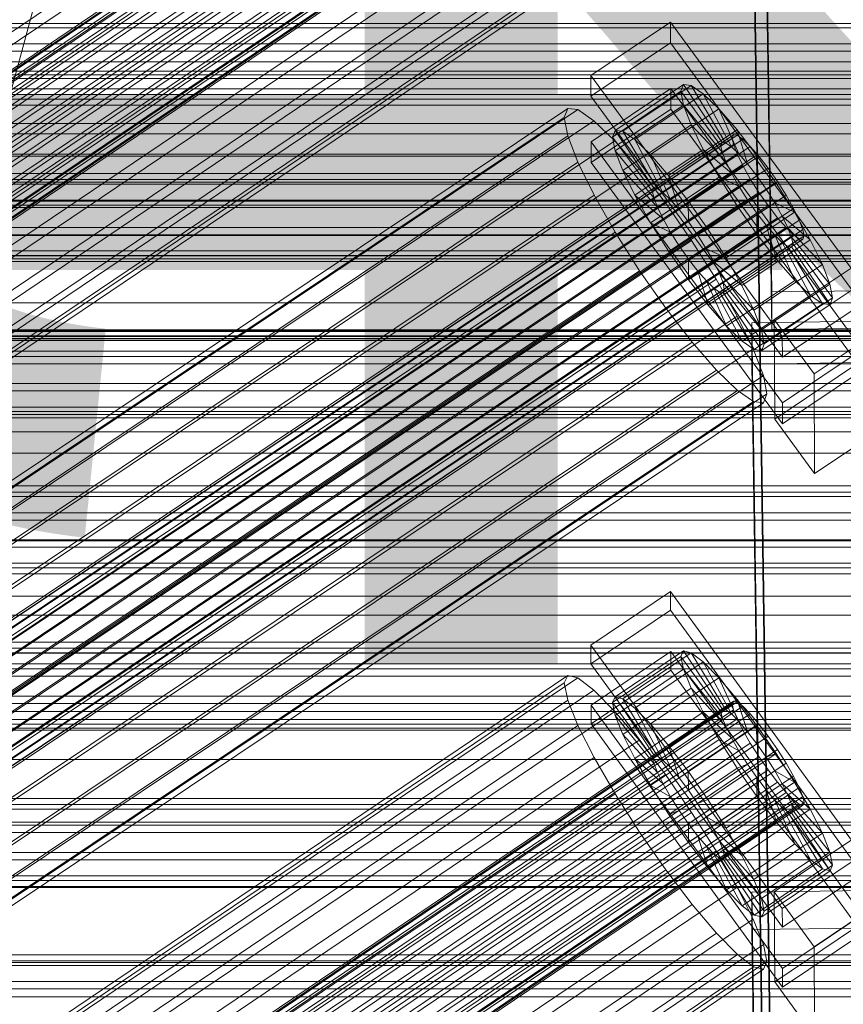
# Model space of a CAD drawing. Header units: millimetres. Extents: x -2233 to 61924, y -68080 to 6847.
# Tile 233 of 256: x 252 to 371, y -33649 to -33507. Entities that reach past the tile are written whole.
import ezdxf

# ---------------------------------------------------------------- set-up
doc = ezdxf.new("R2010")
doc.units = ezdxf.units.MM
for name, color, linetype, lineweight in [('COTAS_O', 1, 'Continuous', 0), ('COTAS_P', 1, 'Continuous', 0), ('frontal_briquetadora', 7, 'Continuous', 0), ('frontal_C01', 7, 'Continuous', 0), ('frontal_C02', 7, 'Continuous', 0), ('frontal_C03', 7, 'Continuous', 0), ('frontal_secador', 7, 'Continuous', 0), ('frontal_tolva', 7, 'Continuous', 0)]:
    doc.layers.add(name, color=color, linetype=linetype, lineweight=lineweight)
doc.dimstyles.new('R19_100', dxfattribs={"dimtxt": 250, "dimasz": 150, "dimexe": 150, "dimexo": 80, "dimgap": 100, "dimtad": 1, "dimtih": 1, "dimtoh": 1, "dimdsep": 46, "dimcen": 0.09, "dimadec": 0, "dimazin": 0, "dimtfac": 1, "dimtdec": 4, "dimtofl": 0, "dimtmove": 0, "dimatfit": 3, "dimfxl": 1, "dimtolj": 1, "dimtzin": 0, "dimarcsym": 0})

# ---------------------------------------------------------------- blocks, each defined once
blk = doc.blocks.new('DIM_R28_52')
at = {"layer": 'COTAS_O'}
for p, q in [((-1725, -33700), (-1575, -33655)), ((1725, -33700), (1575, -33655)), ((-1725, -34400), (-1725, -33700)), ((-1725, -33700), (1725, -33700)), ((-1725, -33700), (-1575, -33745)), ((1725, -33700), (1575, -33745)), ((1725, -34400), (1725, -33700))]:
    blk.add_line(p, q, dxfattribs=at)
blk.add_text('3450 O', height=250, dxfattribs=at).set_placement((0, -33600))
blk = doc.blocks.new('DIM_R28_53')
at = {"layer": 'COTAS_P'}
for p, q in [((-150, -32300), (550, -32300)), ((550, -32300), (505, -32450)), ((550, -34900), (550, -32300)), ((550, -32300), (595, -32450)), ((550, -34900), (505, -34750)), ((550, -34900), (595, -34750)), ((-150, -34900), (550, -34900))]:
    blk.add_line(p, q, dxfattribs=at)
blk.add_text('2600 P', height=250, rotation=90, dxfattribs=at).set_placement((450, -33600))

msp = doc.modelspace()

# ---------------------------------------------------------------- linework, layer by layer
at = {"layer": 'frontal_briquetadora'}
msp.add_line((210, -33670), (345, -33170), dxfattribs=at)
at = {"layer": 'frontal_C01'}
for p, q in [((360.514, -33546.57), (357.646, -33351.459)), ((360.514, -33551.963), (357.646, -33356.852)), ((141.045, -33589.192), (354.844, -33444.964)), ((141.218, -33588.806), (355.017, -33444.577)), ((141.731, -33588.929), (355.53, -33444.701)), ((142.549, -33589.555), (356.348, -33445.327)), ((141.224, -33590.062), (355.022, -33445.833)), ((143.617, -33590.639), (357.415, -33446.411)), ((141.742, -33591.356), (355.541, -33447.128)), ((144.861, -33592.109), (358.659, -33447.88)), ((142.565, -33592.987), (356.363, -33448.758)), ((359.995, -33449.635), (146.196, -33593.863)), ((143.635, -33594.842), (357.434, -33450.614)), ((157.152, -33574.543), (341.461, -33450.209)), ((144.881, -33596.796), (358.68, -33452.568)), ((147.533, -33595.783), (361.332, -33451.554)), ((150.672, -33577.021), (334.981, -33452.686)), ((148.779, -33597.737), (362.578, -33453.509)), ((146.218, -33598.716), (360.017, -33454.488)), ((149.85, -33599.593), (363.648, -33455.364)), ((345.231, -33455.16), (160.922, -33579.494)), ((147.554, -33600.47), (361.352, -33456.242)), ((150.672, -33601.223), (364.471, -33456.995)), ((148.798, -33601.94), (362.596, -33457.712)), ((151.191, -33602.517), (364.989, -33458.289)), ((153.694, -33582.258), (338.003, -33457.923)), ((149.865, -33603.024), (363.664, -33458.796)), ((150.683, -33603.65), (364.482, -33459.421)), ((151.196, -33603.773), (364.995, -33459.545)), ((151.369, -33603.387), (365.168, -33459.159)), ((164.693, -33584.912), (349.002, -33460.578)), ((157.211, -33587.773), (341.52, -33463.438)), ((168.21, -33590.428), (352.519, -33466.093)), ((160.982, -33593.191), (345.291, -33468.856)), ((171.232, -33595.665), (355.541, -33471.33)), ((360.514, -33667.158), (357.646, -33472.047)), ((164.752, -33598.142), (349.061, -33473.807)), ((173.554, -33600.266), (357.863, -33475.931)), ((168.263, -33602.289), (352.572, -33477.954)), ((360.514, -33672.55), (357.646, -33477.44)), ((175.016, -33603.919), (359.326, -33479.584)), ((171.275, -33605.349), (355.584, -33481.015)), ((175.521, -33606.374), (359.83, -33482.039)), ((173.584, -33607.114), (357.893, -33482.78)), ((175.032, -33607.464), (359.341, -33483.129)), ((-425, -33541.395), (425, -33541.395)), ((378.512, -33546.325), (360.514, -33546.57)), ((360.514, -33546.57), (360.514, -33551.963)), ((360.514, -33551.963), (378.512, -33551.717)), ((425, -33552.951), (-425, -33552.951)), ((425, -33555.092), (-425, -33555.092)), ((-425, -33566.647), (425, -33566.647)), ((334.501, -33597.333), (345.969, -33589.597)), ((345.969, -33589.597), (345.981, -33592.293)), ((345.969, -33589.597), (373.501, -33627.451)), ((345.981, -33592.293), (334.513, -33600.029)), ((373.513, -33630.147), (345.981, -33592.293)), ((-450, -33598.471), (450, -33598.471)), ((334.513, -33600.029), (334.501, -33597.333)), ((362.033, -33635.188), (334.501, -33597.333)), ((334.539, -33605.961), (346.008, -33598.225)), ((338.005, -33604.782), (347.835, -33598.151)), ((339.088, -33605.043), (348.918, -33598.412)), ((346.008, -33598.225), (346.02, -33600.921)), ((346.008, -33598.225), (373.539, -33636.079)), ((347.835, -33598.151), (347.47, -33598.966)), ((348.918, -33598.412), (347.835, -33598.151)), ((347.835, -33598.151), (353.378, -33606.466)), ((350.645, -33599.732), (348.918, -33598.412)), ((348.918, -33598.412), (353.892, -33606.59)), ((337.64, -33605.597), (347.47, -33598.966)), ((340.816, -33606.364), (350.645, -33599.732)), ((347.47, -33598.966), (353.205, -33606.852)), ((347.47, -33598.966), (347.847, -33600.802)), ((352.899, -33602.022), (350.645, -33599.732)), ((350.645, -33599.732), (354.71, -33607.215)), ((334.513, -33600.029), (362.045, -33637.884)), ((346.02, -33600.921), (334.551, -33608.657)), ((338.017, -33607.434), (347.847, -33600.802)), ((373.551, -33638.775), (346.02, -33600.921)), ((347.847, -33600.802), (353.384, -33607.722)), ((347.847, -33600.802), (348.941, -33603.535)), ((146.383, -33727.095), (330.692, -33602.76)), ((146.872, -33726.005), (331.181, -33601.67)), ((148.32, -33726.355), (332.629, -33602.02)), ((331.181, -33601.67), (330.692, -33602.76)), ((330.692, -33602.76), (331.197, -33605.215)), ((332.629, -33602.02), (331.181, -33601.67)), ((334.938, -33603.785), (332.629, -33602.02)), ((343.069, -33608.653), (352.899, -33602.022)), ((355.525, -33605.124), (352.899, -33602.022)), ((352.899, -33602.022), (355.777, -33608.3)), ((150.629, -33728.12), (334.938, -33603.785)), ((337.95, -33606.845), (334.938, -33603.785)), ((339.111, -33610.166), (348.941, -33603.535)), ((348.941, -33603.535), (353.902, -33609.016)), ((348.941, -33603.535), (350.678, -33606.977)), ((141.218, -33749.589), (355.017, -33605.361)), ((141.731, -33749.713), (355.53, -33605.485)), ((146.887, -33729.55), (331.197, -33605.215)), ((331.197, -33605.215), (332.659, -33608.868)), ((337.64, -33605.597), (338.005, -33604.782)), ((343.376, -33613.483), (337.64, -33605.597)), ((338.017, -33607.434), (337.64, -33605.597)), ((343.549, -33613.097), (338.005, -33604.782)), ((338.005, -33604.782), (339.088, -33605.043)), ((344.062, -33613.221), (339.088, -33605.043)), ((339.088, -33605.043), (340.816, -33606.364)), ((345.695, -33611.755), (355.525, -33605.124)), ((355.017, -33605.361), (354.844, -33605.747)), ((355.53, -33605.485), (355.017, -33605.361)), ((358.345, -33608.827), (355.525, -33605.124)), ((355.525, -33605.124), (357.021, -33609.769)), ((356.348, -33606.11), (355.53, -33605.485)), ((141.045, -33749.975), (354.844, -33605.747)), ((141.224, -33750.845), (355.022, -33606.617)), ((142.549, -33750.338), (356.348, -33606.11)), ((153.641, -33731.18), (337.95, -33606.845)), ((334.551, -33608.657), (334.539, -33605.961)), ((362.071, -33643.815), (334.539, -33605.961)), ((341.461, -33610.992), (337.95, -33606.845)), ((344.88, -33613.847), (340.816, -33606.364)), ((340.816, -33606.364), (343.069, -33608.653)), ((340.848, -33613.608), (350.678, -33606.977)), ((353.205, -33606.852), (343.376, -33613.483)), ((353.378, -33606.466), (343.549, -33613.097)), ((353.892, -33606.59), (344.062, -33613.221)), ((350.678, -33606.977), (354.725, -33610.647)), ((350.678, -33606.977), (352.938, -33610.894)), ((353.205, -33606.852), (353.378, -33606.466)), ((353.384, -33607.722), (353.205, -33606.852)), ((353.378, -33606.466), (353.892, -33606.59)), ((353.892, -33606.59), (354.71, -33607.215)), ((354.844, -33605.747), (355.022, -33606.617)), ((355.022, -33606.617), (355.541, -33607.911)), ((357.415, -33607.194), (356.348, -33606.11)), ((141.742, -33752.14), (355.541, -33607.911)), ((143.617, -33751.423), (357.415, -33607.194)), ((343.554, -33614.353), (338.017, -33607.434)), ((339.111, -33610.166), (338.017, -33607.434)), ((353.384, -33607.722), (343.554, -33614.353)), ((354.71, -33607.215), (344.88, -33613.847)), ((355.777, -33608.3), (345.947, -33614.931)), ((353.902, -33609.016), (353.384, -33607.722)), ((354.71, -33607.215), (355.777, -33608.3)), ((355.541, -33607.911), (356.363, -33609.542)), ((355.777, -33608.3), (357.021, -33609.769)), ((358.659, -33608.664), (357.415, -33607.194)), ((450, -33609.256), (-450, -33609.256)), ((142.565, -33753.77), (356.363, -33609.542)), ((144.861, -33752.892), (358.659, -33608.664)), ((148.35, -33733.203), (332.659, -33608.868)), ((332.659, -33608.868), (334.981, -33613.47)), ((334.551, -33608.657), (362.083, -33646.512)), ((345.947, -33614.931), (343.069, -33608.653)), ((343.069, -33608.653), (345.695, -33611.755)), ((353.902, -33609.016), (344.073, -33615.648)), ((357.021, -33609.769), (347.191, -33616.4)), ((358.345, -33608.827), (348.515, -33615.458)), ((354.725, -33610.647), (353.902, -33609.016)), ((356.363, -33609.542), (357.434, -33611.397)), ((357.021, -33609.769), (358.357, -33611.523)), ((358.357, -33611.523), (358.345, -33608.827)), ((361.166, -33612.88), (358.345, -33608.827)), ((359.995, -33610.418), (358.659, -33608.664)), ((359.995, -33610.418), (146.196, -33754.647)), ((157.152, -33735.327), (341.461, -33610.992)), ((344.073, -33615.648), (339.111, -33610.166)), ((340.848, -33613.608), (339.111, -33610.166)), ((345.231, -33615.943), (341.461, -33610.992)), ((343.108, -33617.526), (352.938, -33610.894)), ((354.725, -33610.647), (344.895, -33617.278)), ((352.938, -33610.894), (355.796, -33612.503)), ((352.938, -33610.894), (355.569, -33615.02)), ((355.796, -33612.503), (354.725, -33610.647)), ((361.332, -33612.338), (359.995, -33610.418)), ((143.635, -33755.626), (357.434, -33611.397)), ((147.533, -33756.566), (361.332, -33612.338)), ((347.191, -33616.4), (345.695, -33611.755)), ((345.695, -33611.755), (348.515, -33615.458)), ((355.796, -33612.503), (345.966, -33619.134)), ((348.527, -33618.155), (358.357, -33611.523)), ((357.042, -33614.457), (355.796, -33612.503)), ((357.434, -33611.397), (358.68, -33613.352)), ((358.357, -33611.523), (359.693, -33613.443)), ((362.578, -33614.292), (361.332, -33612.338)), ((144.881, -33757.58), (358.68, -33613.352)), ((150.672, -33737.804), (334.981, -33613.47)), ((334.981, -33613.47), (338.003, -33618.707)), ((344.895, -33617.278), (340.848, -33613.608)), ((343.108, -33617.526), (340.848, -33613.608)), ((343.549, -33613.097), (343.376, -33613.483)), ((343.376, -33613.483), (343.554, -33614.353)), ((344.062, -33613.221), (343.549, -33613.097)), ((344.88, -33613.847), (344.062, -33613.221)), ((345.947, -33614.931), (344.88, -33613.847)), ((359.693, -33613.443), (349.863, -33620.074)), ((351.336, -33619.511), (361.166, -33612.88)), ((358.68, -33613.352), (360.017, -33615.271)), ((361.166, -33612.88), (359.693, -33613.443)), ((359.693, -33613.443), (360.939, -33615.397)), ((363.797, -33617.006), (361.166, -33612.88)), ((146.218, -33759.5), (360.017, -33615.271)), ((148.779, -33758.52), (362.578, -33614.292)), ((343.554, -33614.353), (344.073, -33615.648)), ((345.739, -33621.651), (355.569, -33615.02)), ((347.191, -33616.4), (345.947, -33614.931)), ((357.042, -33614.457), (347.212, -33621.088)), ((348.515, -33615.458), (348.527, -33618.155)), ((348.515, -33615.458), (351.336, -33619.511)), ((360.939, -33615.397), (351.109, -33622.029)), ((355.569, -33615.02), (357.042, -33614.457)), ((355.569, -33615.02), (358.39, -33619.073)), ((358.378, -33616.377), (357.042, -33614.457)), ((360.017, -33615.271), (361.352, -33617.026)), ((363.797, -33617.006), (360.939, -33615.397)), ((360.939, -33615.397), (362.01, -33617.253)), ((363.648, -33616.148), (362.578, -33614.292)), ((149.85, -33760.376), (363.648, -33616.148)), ((345.231, -33615.943), (160.922, -33740.278)), ((344.073, -33615.648), (344.895, -33617.278)), ((349.002, -33621.361), (345.231, -33615.943)), ((348.527, -33618.155), (347.191, -33616.4)), ((358.378, -33616.377), (348.548, -33623.008)), ((358.39, -33619.073), (358.378, -33616.377)), ((359.714, -33618.131), (358.378, -33616.377)), ((364.471, -33617.778), (363.648, -33616.148)), ((147.554, -33761.254), (361.352, -33617.026)), ((150.672, -33762.007), (364.471, -33617.778)), ((345.966, -33619.134), (343.108, -33617.526)), ((345.739, -33621.651), (343.108, -33617.526)), ((344.895, -33617.278), (345.966, -33619.134)), ((349.863, -33620.074), (348.527, -33618.155)), ((359.714, -33618.131), (349.884, -33624.762)), ((362.01, -33617.253), (352.18, -33623.884)), ((353.967, -33623.637), (363.797, -33617.006)), ((361.21, -33622.776), (359.714, -33618.131)), ((360.958, -33619.6), (359.714, -33618.131)), ((361.352, -33617.026), (362.596, -33618.495)), ((366.057, -33620.923), (362.01, -33617.253)), ((362.01, -33617.253), (362.833, -33618.883)), ((366.057, -33620.923), (363.797, -33617.006)), ((364.989, -33619.073), (364.471, -33617.778)), ((148.798, -33762.723), (362.596, -33618.495)), ((149.865, -33763.808), (363.664, -33619.579)), ((151.191, -33763.301), (364.989, -33619.073)), ((153.694, -33743.041), (338.003, -33618.707)), ((338.003, -33618.707), (341.52, -33624.222)), ((345.966, -33619.134), (347.212, -33621.088)), ((348.56, -33625.704), (358.39, -33619.073)), ((349.863, -33620.074), (351.336, -33619.511)), ((360.958, -33619.6), (351.128, -33626.231)), ((351.336, -33619.511), (353.967, -33623.637)), ((362.833, -33618.883), (353.003, -33625.515)), ((358.39, -33619.073), (361.21, -33622.776)), ((363.836, -33625.878), (360.958, -33619.6)), ((362.025, -33620.685), (360.958, -33619.6)), ((362.596, -33618.495), (363.664, -33619.579)), ((367.794, -33624.365), (362.833, -33618.883)), ((362.833, -33618.883), (363.351, -33620.178)), ((363.664, -33619.579), (364.482, -33620.205)), ((365.168, -33619.942), (364.989, -33619.073)), ((150.683, -33764.433), (364.482, -33620.205)), ((151.196, -33764.557), (364.995, -33620.329)), ((151.369, -33764.171), (365.168, -33619.942)), ((347.212, -33621.088), (345.739, -33621.651)), ((347.212, -33621.088), (348.548, -33623.008)), ((351.109, -33622.029), (349.863, -33620.074)), ((362.025, -33620.685), (352.196, -33627.316)), ((363.351, -33620.178), (353.521, -33626.809)), ((363.53, -33621.048), (353.7, -33627.679)), ((356.228, -33627.554), (366.057, -33620.923)), ((366.09, -33628.168), (362.025, -33620.685)), ((362.843, -33621.31), (362.025, -33620.685)), ((368.888, -33627.098), (363.351, -33620.178)), ((363.351, -33620.178), (363.53, -33621.048)), ((363.53, -33621.048), (363.357, -33621.434)), ((369.265, -33628.934), (363.53, -33621.048)), ((364.482, -33620.205), (364.995, -33620.329)), ((364.995, -33620.329), (365.168, -33619.942)), ((367.794, -33624.365), (366.057, -33620.923)), ((164.693, -33745.696), (349.002, -33621.361)), ((348.56, -33625.704), (345.739, -33621.651)), ((352.519, -33626.876), (349.002, -33621.361)), ((352.18, -33623.884), (351.109, -33622.029)), ((351.109, -33622.029), (353.967, -33623.637)), ((362.843, -33621.31), (353.014, -33627.941)), ((363.357, -33621.434), (353.527, -33628.065)), ((367.817, -33629.488), (362.843, -33621.31)), ((363.357, -33621.434), (362.843, -33621.31)), ((368.9, -33629.749), (363.357, -33621.434)), ((348.548, -33623.008), (348.56, -33625.704)), ((348.548, -33623.008), (349.884, -33624.762)), ((351.38, -33629.407), (361.21, -33622.776)), ((353.003, -33625.515), (352.18, -33623.884)), ((352.18, -33623.884), (356.228, -33627.554)), ((353.967, -33623.637), (356.228, -33627.554)), ((361.21, -33622.776), (363.836, -33625.878)), ((157.211, -33748.557), (341.52, -33624.222)), ((341.52, -33624.222), (345.291, -33629.64)), ((349.884, -33624.762), (351.38, -33629.407)), ((349.884, -33624.762), (351.128, -33626.231)), ((357.964, -33630.996), (367.794, -33624.365)), ((360.882, -33632.802), (372.35, -33625.065)), ((368.888, -33627.098), (367.794, -33624.365)), ((351.38, -33629.407), (348.56, -33625.704)), ((351.128, -33626.231), (354.006, -33632.51)), ((351.128, -33626.231), (352.196, -33627.316)), ((353.521, -33626.809), (353.003, -33625.515)), ((353.003, -33625.515), (357.964, -33630.996)), ((353.7, -33627.679), (353.521, -33626.809)), ((353.521, -33626.809), (359.058, -33633.729)), ((354.006, -33632.51), (363.836, -33625.878)), ((363.836, -33625.878), (366.09, -33628.168)), ((168.21, -33751.211), (352.519, -33626.876)), ((352.196, -33627.316), (356.26, -33634.799)), ((352.196, -33627.316), (353.014, -33627.941)), ((355.541, -33632.113), (352.519, -33626.876)), ((353.014, -33627.941), (357.987, -33636.119)), ((353.014, -33627.941), (353.527, -33628.065)), ((353.527, -33628.065), (353.7, -33627.679)), ((353.527, -33628.065), (359.07, -33636.38)), ((353.7, -33627.679), (359.436, -33635.565)), ((356.228, -33627.554), (357.964, -33630.996)), ((356.26, -33634.799), (366.09, -33628.168)), ((359.058, -33633.729), (368.888, -33627.098)), ((373.501, -33627.451), (362.033, -33635.188)), ((366.09, -33628.168), (367.817, -33629.488)), ((369.265, -33628.934), (368.888, -33627.098)), ((160.982, -33753.975), (345.291, -33629.64)), ((345.291, -33629.64), (349.061, -33634.591)), ((354.006, -33632.51), (351.38, -33629.407)), ((357.987, -33636.119), (367.817, -33629.488)), ((359.436, -33635.565), (369.265, -33628.934)), ((367.817, -33629.488), (368.9, -33629.749)), ((368.9, -33629.749), (369.265, -33628.934)), ((357.964, -33630.996), (359.058, -33633.729)), ((359.07, -33636.38), (368.9, -33629.749)), ((362.045, -33637.884), (373.513, -33630.147)), ((450, -33632.175), (-450, -33632.175)), ((171.232, -33756.448), (355.541, -33632.113)), ((357.863, -33636.715), (355.541, -33632.113)), ((356.26, -33634.799), (354.006, -33632.51)), ((357.646, -33632.83), (375.644, -33632.585)), ((357.646, -33638.223), (357.646, -33632.83)), ((360.514, -33827.941), (357.646, -33632.83)), ((359.058, -33633.729), (359.436, -33635.565)), ((360.939, -33645.743), (360.882, -33632.802)), ((366.618, -33640.688), (360.882, -33632.802)), ((378.086, -33632.952), (366.618, -33640.688)), ((164.752, -33758.926), (349.061, -33634.591)), ((349.061, -33634.591), (352.572, -33638.738)), ((357.987, -33636.119), (356.26, -33634.799)), ((362.033, -33635.188), (362.045, -33637.884)), ((173.554, -33761.05), (357.863, -33636.715)), ((359.326, -33640.368), (357.863, -33636.715)), ((359.07, -33636.38), (357.987, -33636.119)), ((359.436, -33635.565), (359.07, -33636.38)), ((373.539, -33636.079), (362.071, -33643.815)), ((375.644, -33637.978), (357.646, -33638.223)), ((372.408, -33638.007), (360.939, -33645.743)), ((168.263, -33763.073), (352.572, -33638.738)), ((352.572, -33638.738), (355.584, -33641.798)), ((360.514, -33833.334), (357.646, -33638.223)), ((362.083, -33646.512), (373.551, -33638.775)), ((175.016, -33764.703), (359.326, -33640.368)), ((359.83, -33642.823), (359.326, -33640.368)), ((366.618, -33640.688), (366.675, -33653.629)), ((171.275, -33766.133), (355.584, -33641.798)), ((355.584, -33641.798), (357.893, -33643.563)), ((-450, -33642.959), (450, -33642.959)), ((173.584, -33767.898), (357.893, -33643.563)), ((175.521, -33767.158), (359.83, -33642.823)), ((357.893, -33643.563), (359.341, -33643.913)), ((359.341, -33643.913), (359.83, -33642.823)), ((362.071, -33643.815), (362.083, -33646.512)), ((175.032, -33768.247), (359.341, -33643.913)), ((360.939, -33645.743), (366.675, -33653.629))]:
    msp.add_line(p, q, dxfattribs=at)
at = {"layer": 'frontal_C02'}
for p, q in [((334.501, -33515.457), (345.969, -33507.788)), ((345.969, -33507.788), (345.981, -33510.769)), ((345.969, -33507.788), (373.501, -33545.31)), ((345.981, -33510.769), (334.513, -33518.438)), ((373.513, -33548.291), (345.981, -33510.769)), ((334.513, -33518.438), (334.501, -33515.457)), ((362.033, -33552.98), (334.501, -33515.457)), ((430, -33517.372), (-430, -33517.372)), ((334.539, -33524.995), (346.008, -33517.326)), ((337.64, -33524.295), (347.47, -33517.722)), ((338.005, -33523.336), (347.835, -33516.762)), ((339.088, -33523.454), (348.918, -33516.88)), ((346.008, -33517.326), (346.02, -33520.306)), ((346.008, -33517.326), (373.539, -33554.848)), ((347.835, -33516.762), (347.47, -33517.722)), ((347.47, -33517.722), (353.205, -33525.539)), ((347.47, -33517.722), (347.847, -33519.694)), ((348.918, -33516.88), (347.835, -33516.762)), ((347.835, -33516.762), (353.378, -33525.084)), ((350.645, -33518.068), (348.918, -33516.88)), ((348.918, -33516.88), (353.892, -33525.14)), ((-450, -33518.848), (450, -33518.848)), ((334.513, -33518.438), (362.045, -33555.96)), ((340.816, -33524.641), (350.645, -33518.068)), ((352.899, -33520.244), (350.645, -33518.068)), ((350.645, -33518.068), (354.71, -33525.703)), ((146.872, -33643.455), (331.181, -33520.201)), ((148.32, -33643.613), (332.629, -33520.358)), ((331.181, -33520.201), (330.692, -33521.484)), ((332.629, -33520.358), (331.181, -33520.201)), ((334.938, -33521.946), (332.629, -33520.358)), ((346.02, -33520.306), (334.551, -33527.975)), ((338.017, -33526.267), (347.847, -33519.694)), ((343.069, -33526.817), (352.899, -33520.244)), ((373.551, -33557.829), (346.02, -33520.306)), ((347.847, -33519.694), (353.384, -33526.473)), ((347.847, -33519.694), (348.941, -33522.543)), ((355.525, -33523.26), (352.899, -33520.244)), ((352.899, -33520.244), (355.777, -33526.734)), ((146.383, -33644.738), (330.692, -33521.484)), ((150.629, -33645.201), (334.938, -33521.946)), ((330.692, -33521.484), (331.197, -33524.119)), ((337.95, -33524.855), (334.938, -33521.946)), ((430, -33522.372), (-430, -33522.372)), ((337.64, -33524.295), (338.005, -33523.336)), ((343.549, -33531.658), (338.005, -33523.336)), ((338.005, -33523.336), (339.088, -33523.454)), ((344.062, -33531.714), (339.088, -33523.454)), ((339.088, -33523.454), (340.816, -33524.641)), ((339.111, -33529.117), (348.941, -33522.543)), ((345.695, -33529.834), (355.525, -33523.26)), ((348.941, -33522.543), (353.902, -33527.823)), ((348.941, -33522.543), (350.678, -33526.076)), ((358.345, -33526.911), (355.525, -33523.26)), ((355.525, -33523.26), (357.021, -33528.162)), ((141.045, -33667.419), (354.844, -33524.443)), ((141.218, -33666.964), (355.017, -33523.989)), ((141.731, -33667.02), (355.53, -33524.045)), ((142.549, -33667.583), (356.348, -33524.607)), ((146.887, -33647.374), (331.197, -33524.119)), ((153.641, -33648.11), (337.95, -33524.855)), ((331.197, -33524.119), (332.659, -33527.929)), ((343.376, -33532.113), (337.64, -33524.295)), ((338.017, -33526.267), (337.64, -33524.295)), ((341.461, -33528.888), (337.95, -33524.855)), ((344.88, -33532.276), (340.816, -33524.641)), ((340.816, -33524.641), (343.069, -33526.817)), ((355.017, -33523.989), (354.844, -33524.443)), ((354.844, -33524.443), (355.022, -33525.377)), ((355.53, -33524.045), (355.017, -33523.989)), ((356.348, -33524.607), (355.53, -33524.045)), ((357.415, -33525.638), (356.348, -33524.607)), ((141.224, -33668.353), (355.022, -33525.377)), ((143.617, -33668.613), (357.415, -33525.638)), ((334.551, -33527.975), (334.539, -33524.995)), ((362.071, -33562.517), (334.539, -33524.995)), ((343.554, -33533.047), (338.017, -33526.267)), ((339.111, -33529.117), (338.017, -33526.267)), ((340.848, -33532.65), (350.678, -33526.076)), ((353.205, -33525.539), (343.376, -33532.113)), ((353.378, -33525.084), (343.549, -33531.658)), ((353.892, -33525.14), (344.062, -33531.714)), ((354.71, -33525.703), (344.88, -33532.276)), ((350.678, -33526.076), (354.725, -33529.496)), ((350.678, -33526.076), (352.938, -33530.052)), ((353.205, -33525.539), (353.378, -33525.084)), ((353.384, -33526.473), (353.205, -33525.539)), ((353.378, -33525.084), (353.892, -33525.14)), ((353.892, -33525.14), (354.71, -33525.703)), ((354.71, -33525.703), (355.777, -33526.734)), ((355.022, -33525.377), (355.541, -33526.727)), ((358.659, -33527.067), (357.415, -33525.638)), ((141.742, -33669.702), (355.541, -33526.727)), ((144.861, -33670.042), (358.659, -33527.067)), ((345.947, -33533.307), (343.069, -33526.817)), ((343.069, -33526.817), (345.695, -33529.834)), ((353.384, -33526.473), (343.554, -33533.047)), ((355.777, -33526.734), (345.947, -33533.307)), ((358.345, -33526.911), (348.515, -33533.485)), ((353.902, -33527.823), (353.384, -33526.473)), ((355.541, -33526.727), (356.363, -33528.401)), ((355.777, -33526.734), (357.021, -33528.162)), ((358.357, -33529.892), (358.345, -33526.911)), ((361.166, -33530.949), (358.345, -33526.911)), ((359.995, -33528.796), (358.659, -33527.067)), ((142.565, -33671.376), (356.363, -33528.401)), ((359.995, -33528.796), (146.196, -33671.772)), ((148.35, -33651.184), (332.659, -33527.929)), ((157.152, -33652.142), (341.461, -33528.888)), ((332.659, -33527.929), (334.981, -33532.652)), ((334.551, -33527.975), (362.083, -33565.498)), ((344.073, -33534.396), (339.111, -33529.117)), ((340.848, -33532.65), (339.111, -33529.117)), ((345.231, -33533.769), (341.461, -33528.888)), ((353.902, -33527.823), (344.073, -33534.396)), ((357.021, -33528.162), (347.191, -33534.736)), ((354.725, -33529.496), (353.902, -33527.823)), ((356.363, -33528.401), (357.434, -33530.284)), ((357.021, -33528.162), (358.357, -33529.892)), ((361.332, -33530.709), (359.995, -33528.796)), ((143.635, -33673.259), (357.434, -33530.284)), ((343.108, -33536.626), (352.938, -33530.052)), ((354.725, -33529.496), (344.895, -33536.07)), ((347.191, -33534.736), (345.695, -33529.834)), ((345.695, -33529.834), (348.515, -33533.485)), ((348.527, -33536.466), (358.357, -33529.892)), ((352.938, -33530.052), (355.796, -33531.38)), ((352.938, -33530.052), (355.569, -33534.2)), ((355.796, -33531.38), (354.725, -33529.496)), ((357.434, -33530.284), (358.68, -33532.249)), ((358.357, -33529.892), (359.693, -33531.804)), ((450, -33530.77), (-450, -33530.77)), ((147.533, -33673.684), (361.332, -33530.709)), ((343.549, -33531.658), (343.376, -33532.113)), ((344.062, -33531.714), (343.549, -33531.658)), ((344.88, -33532.276), (344.062, -33531.714)), ((355.796, -33531.38), (345.966, -33537.953)), ((359.693, -33531.804), (349.863, -33538.378)), ((351.336, -33537.522), (361.166, -33530.949)), ((357.042, -33533.345), (355.796, -33531.38)), ((361.166, -33530.949), (359.693, -33531.804)), ((359.693, -33531.804), (360.939, -33533.769)), ((363.797, -33535.096), (361.166, -33530.949)), ((362.578, -33532.673), (361.332, -33530.709)), ((144.881, -33675.224), (358.68, -33532.249)), ((148.779, -33675.649), (362.578, -33532.673)), ((150.672, -33655.907), (334.981, -33532.652)), ((334.981, -33532.652), (338.003, -33537.968)), ((344.895, -33536.07), (340.848, -33532.65)), ((343.108, -33536.626), (340.848, -33532.65)), ((343.376, -33532.113), (343.554, -33533.047)), ((343.554, -33533.047), (344.073, -33534.396)), ((345.947, -33533.307), (344.88, -33532.276)), ((347.191, -33534.736), (345.947, -33533.307)), ((357.042, -33533.345), (347.212, -33539.918)), ((355.569, -33534.2), (357.042, -33533.345)), ((358.378, -33535.257), (357.042, -33533.345)), ((358.68, -33532.249), (360.017, -33534.161)), ((363.648, -33534.557), (362.578, -33532.673)), ((146.218, -33677.137), (360.017, -33534.161)), ((149.85, -33677.532), (363.648, -33534.557)), ((345.231, -33533.769), (160.922, -33657.023)), ((344.073, -33534.396), (344.895, -33536.07)), ((349.002, -33539.166), (345.231, -33533.769)), ((345.739, -33540.774), (355.569, -33534.2)), ((348.527, -33536.466), (347.191, -33534.736)), ((348.515, -33533.485), (348.527, -33536.466)), ((348.515, -33533.485), (351.336, -33537.522)), ((360.939, -33533.769), (351.109, -33540.343)), ((355.569, -33534.2), (358.39, -33538.237)), ((360.017, -33534.161), (361.352, -33535.891)), ((363.797, -33535.096), (360.939, -33533.769)), ((360.939, -33533.769), (362.01, -33535.652)), ((364.471, -33536.23), (363.648, -33534.557)), ((147.554, -33678.866), (361.352, -33535.891)), ((150.672, -33679.206), (364.471, -33536.23)), ((344.895, -33536.07), (345.966, -33537.953)), ((358.378, -33535.257), (348.548, -33541.83)), ((362.01, -33535.652), (352.18, -33542.226)), ((353.967, -33541.67), (363.797, -33535.096)), ((358.39, -33538.237), (358.378, -33535.257)), ((359.714, -33536.986), (358.378, -33535.257)), ((361.352, -33535.891), (362.596, -33537.32)), ((366.057, -33539.072), (362.01, -33535.652)), ((362.01, -33535.652), (362.833, -33537.326)), ((366.057, -33539.072), (363.797, -33535.096)), ((364.989, -33537.58), (364.471, -33536.23)), ((148.798, -33680.295), (362.596, -33537.32)), ((151.191, -33680.556), (364.989, -33537.58)), ((345.966, -33537.953), (343.108, -33536.626)), ((345.739, -33540.774), (343.108, -33536.626)), ((349.863, -33538.378), (348.527, -33536.466)), ((349.863, -33538.378), (351.336, -33537.522)), ((359.714, -33536.986), (349.884, -33543.56)), ((351.336, -33537.522), (353.967, -33541.67)), ((362.833, -33537.326), (353.003, -33543.9)), ((361.21, -33541.889), (359.714, -33536.986)), ((360.958, -33538.415), (359.714, -33536.986)), ((362.596, -33537.32), (363.664, -33538.35)), ((367.794, -33542.606), (362.833, -33537.326)), ((362.833, -33537.326), (363.351, -33538.676)), ((365.168, -33538.514), (364.989, -33537.58)), ((149.865, -33681.326), (363.664, -33538.35)), ((150.683, -33681.888), (364.482, -33538.913)), ((151.196, -33681.944), (364.995, -33538.969)), ((151.369, -33681.49), (365.168, -33538.514)), ((153.694, -33661.222), (338.003, -33537.968)), ((338.003, -33537.968), (341.52, -33543.513)), ((345.966, -33537.953), (347.212, -33539.918)), ((348.56, -33544.811), (358.39, -33538.237)), ((351.109, -33540.343), (349.863, -33538.378)), ((360.958, -33538.415), (351.128, -33544.989)), ((363.351, -33538.676), (353.521, -33545.249)), ((356.228, -33545.646), (366.057, -33539.072)), ((358.39, -33538.237), (361.21, -33541.889)), ((363.836, -33544.905), (360.958, -33538.415)), ((362.025, -33539.446), (360.958, -33538.415)), ((368.888, -33545.455), (363.351, -33538.676)), ((363.351, -33538.676), (363.53, -33539.61)), ((363.664, -33538.35), (364.482, -33538.913)), ((364.482, -33538.913), (364.995, -33538.969)), ((364.995, -33538.969), (365.168, -33538.514)), ((367.794, -33542.606), (366.057, -33539.072)), ((164.693, -33662.42), (349.002, -33539.166)), ((347.212, -33539.918), (345.739, -33540.774)), ((347.212, -33539.918), (348.548, -33541.83)), ((352.519, -33544.711), (349.002, -33539.166)), ((352.18, -33542.226), (351.109, -33540.343)), ((351.109, -33540.343), (353.967, -33541.67)), ((362.025, -33539.446), (352.196, -33546.02)), ((362.843, -33540.009), (353.014, -33546.582)), ((363.357, -33540.064), (353.527, -33546.638)), ((363.53, -33539.61), (353.7, -33546.183)), ((366.09, -33547.081), (362.025, -33539.446)), ((362.843, -33540.009), (362.025, -33539.446)), ((367.817, -33548.269), (362.843, -33540.009)), ((363.357, -33540.064), (362.843, -33540.009)), ((363.53, -33539.61), (363.357, -33540.064)), ((368.9, -33548.387), (363.357, -33540.064)), ((369.265, -33547.427), (363.53, -33539.61)), ((348.56, -33544.811), (345.739, -33540.774)), ((348.548, -33541.83), (348.56, -33544.811)), ((348.548, -33541.83), (349.884, -33543.56)), ((351.38, -33548.462), (361.21, -33541.889)), ((353.967, -33541.67), (356.228, -33545.646)), ((361.21, -33541.889), (363.836, -33544.905)), ((353.003, -33543.9), (352.18, -33542.226)), ((352.18, -33542.226), (356.228, -33545.646)), ((357.964, -33549.179), (367.794, -33542.606)), ((360.882, -33550.522), (372.35, -33542.853)), ((368.888, -33545.455), (367.794, -33542.606)), ((157.211, -33666.767), (341.52, -33543.513)), ((168.21, -33667.965), (352.519, -33544.711)), ((341.52, -33543.513), (345.291, -33548.91)), ((349.884, -33543.56), (351.38, -33548.462)), ((349.884, -33543.56), (351.128, -33544.989)), ((355.541, -33550.026), (352.519, -33544.711)), ((353.521, -33545.249), (353.003, -33543.9)), ((353.003, -33543.9), (357.964, -33549.179)), ((351.38, -33548.462), (348.56, -33544.811)), ((351.128, -33544.989), (354.006, -33551.479)), ((351.128, -33544.989), (352.196, -33546.02)), ((352.196, -33546.02), (356.26, -33553.655)), ((352.196, -33546.02), (353.014, -33546.582)), ((353.7, -33546.183), (353.521, -33545.249)), ((353.521, -33545.249), (359.058, -33552.029)), ((354.006, -33551.479), (363.836, -33544.905)), ((356.228, -33545.646), (357.964, -33549.179)), ((359.058, -33552.029), (368.888, -33545.455)), ((373.501, -33545.31), (362.033, -33552.98)), ((363.836, -33544.905), (366.09, -33547.081)), ((369.265, -33547.427), (368.888, -33545.455)), ((353.014, -33546.582), (357.987, -33554.842)), ((353.014, -33546.582), (353.527, -33546.638)), ((353.527, -33546.638), (353.7, -33546.183)), ((353.527, -33546.638), (359.07, -33554.96)), ((353.7, -33546.183), (359.436, -33554.001)), ((356.26, -33553.655), (366.09, -33547.081)), ((359.436, -33554.001), (369.265, -33547.427)), ((366.09, -33547.081), (367.817, -33548.269)), ((368.9, -33548.387), (369.265, -33547.427)), ((160.982, -33672.164), (345.291, -33548.91)), ((345.291, -33548.91), (349.061, -33553.791)), ((354.006, -33551.479), (351.38, -33548.462)), ((357.987, -33554.842), (367.817, -33548.269)), ((359.07, -33554.96), (368.9, -33548.387)), ((362.045, -33555.96), (373.513, -33548.291)), ((367.817, -33548.269), (368.9, -33548.387)), ((171.232, -33673.281), (355.541, -33550.026)), ((357.863, -33554.749), (355.541, -33550.026)), ((357.964, -33549.179), (359.058, -33552.029)), ((356.26, -33553.655), (354.006, -33551.479)), ((357.646, -33550.982), (375.644, -33550.738)), ((357.646, -33556.943), (357.646, -33550.982)), ((360.514, -33744.387), (357.646, -33550.982)), ((360.939, -33564.829), (360.882, -33550.522)), ((366.618, -33558.339), (360.882, -33550.522)), ((378.086, -33550.67), (366.618, -33558.339)), ((450, -33552.257), (-450, -33552.257)), ((359.058, -33552.029), (359.436, -33554.001)), ((362.033, -33552.98), (362.045, -33555.96)), ((164.752, -33677.045), (349.061, -33553.791)), ((349.061, -33553.791), (352.572, -33557.823)), ((357.987, -33554.842), (356.26, -33553.655)), ((359.436, -33554.001), (359.07, -33554.96)), ((173.554, -33678.004), (357.863, -33554.749)), ((359.326, -33558.559), (357.863, -33554.749)), ((359.07, -33554.96), (357.987, -33554.842)), ((373.539, -33554.848), (362.071, -33562.517)), ((375.644, -33556.7), (357.646, -33556.943)), ((360.514, -33750.348), (357.646, -33556.943)), ((372.408, -33557.159), (360.939, -33564.829)), ((168.263, -33681.078), (352.572, -33557.823)), ((175.016, -33681.813), (359.326, -33558.559)), ((352.572, -33557.823), (355.584, -33560.732)), ((359.83, -33561.195), (359.326, -33558.559)), ((362.083, -33565.498), (373.551, -33557.829)), ((366.618, -33558.339), (366.675, -33572.646)), ((171.275, -33683.987), (355.584, -33560.732)), ((175.521, -33684.449), (359.83, -33561.195)), ((355.584, -33560.732), (357.893, -33562.32)), ((359.341, -33562.478), (359.83, -33561.195)), ((173.584, -33685.574), (357.893, -33562.32)), ((175.032, -33685.732), (359.341, -33562.478)), ((357.893, -33562.32), (359.341, -33562.478)), ((362.071, -33562.517), (362.083, -33565.498)), ((-450, -33564.179), (450, -33564.179)), ((360.939, -33564.829), (366.675, -33572.646)), ((366.675, -33572.646), (378.143, -33564.977))]:
    msp.add_line(p, q, dxfattribs=at)
at = {"layer": 'frontal_C03'}
for p, q in [((1250, -33507.957), (-1250, -33507.957)), ((1250, -33508.61), (-1250, -33508.61)), ((1250, -33510.918), (-1250, -33510.918)), ((-1250, -33511.975), (1250, -33511.975)), ((1250, -33514.827), (-1250, -33514.827)), ((-1500, -33515.356), (1500, -33515.356)), ((1250, -33515.885), (-1250, -33515.885)), ((1250, -33518.192), (-1250, -33518.192)), ((1250, -33518.845), (-1250, -33518.845)), ((1250, -33519.727), (-1250, -33519.727)), ((1500, -33526.765), (-1500, -33526.765)), ((1500, -33527.05), (-1500, -33527.05)), ((1250, -33529.533), (-1250, -33529.533)), ((1250, -33530.415), (-1250, -33530.415)), ((1250, -33531.068), (-1250, -33531.068)), ((1250, -33533.375), (-1250, -33533.375)), ((-1250, -33534.433), (1250, -33534.433)), ((1250, -33537.285), (-1250, -33537.285)), ((-1500, -33538.458), (1500, -33538.458)), ((1250, -33538.342), (-1250, -33538.342)), ((1250, -33540.65), (-1250, -33540.65)), ((1250, -33541.303), (-1250, -33541.303)), ((1250, -33542.184), (-1250, -33542.184)), ((1250, -33551.991), (-1250, -33551.991)), ((1250, -33552.872), (-1250, -33552.872)), ((1250, -33553.526), (-1250, -33553.526)), ((1250, -33555.833), (-1250, -33555.833)), ((-1250, -33556.89), (1250, -33556.89)), ((1250, -33559.742), (-1250, -33559.742)), ((1250, -33560.8), (-1250, -33560.8)), ((1250, -33563.107), (-1250, -33563.107)), ((1250, -33563.761), (-1250, -33563.761)), ((1250, -33564.642), (-1250, -33564.642)), ((1250, -33574.448), (-1250, -33574.448)), ((1250, -33575.33), (-1250, -33575.33)), ((1250, -33575.983), (-1250, -33575.983)), ((1250, -33578.291), (-1250, -33578.291)), ((-1250, -33579.348), (1250, -33579.348)), ((1250, -33582.2), (-1250, -33582.2)), ((1250, -33583.257), (-1250, -33583.257)), ((1250, -33585.565), (-1250, -33585.565)), ((1250, -33586.218), (-1250, -33586.218)), ((1250, -33587.1), (-1250, -33587.1)), ((1250, -33596.906), (-1250, -33596.906)), ((1250, -33597.787), (-1250, -33597.787)), ((1250, -33598.441), (-1250, -33598.441)), ((1250, -33600.748), (-1250, -33600.748)), ((-1250, -33601.806), (1250, -33601.806)), ((1250, -33604.658), (-1250, -33604.658)), ((1250, -33605.715), (-1250, -33605.715)), ((1250, -33608.022), (-1250, -33608.022)), ((1250, -33608.676), (-1250, -33608.676)), ((1250, -33609.557), (-1250, -33609.557)), ((-1500, -33613.77), (1500, -33613.77)), ((1250, -33619.364), (-1250, -33619.364)), ((1250, -33620.245), (-1250, -33620.245)), ((1250, -33620.898), (-1250, -33620.898)), ((1500, -33622.753), (-1500, -33622.753)), ((1250, -33623.206), (-1250, -33623.206)), ((-1250, -33624.263), (1250, -33624.263)), ((1250, -33627.115), (-1250, -33627.115)), ((1250, -33628.173), (-1250, -33628.173)), ((1250, -33630.48), (-1250, -33630.48)), ((1250, -33631.134), (-1250, -33631.134)), ((1250, -33632.015), (-1250, -33632.015)), ((1250, -33641.821), (-1250, -33641.821)), ((1250, -33642.703), (-1250, -33642.703)), ((1250, -33643.356), (-1250, -33643.356)), ((1250, -33645.664), (-1250, -33645.664)), ((1500, -33647.876), (-1500, -33647.876)), ((-1250, -33646.721), (1250, -33646.721))]:
    msp.add_line(p, q, dxfattribs=at)
at = {"layer": 'frontal_secador'}
for p, q in [((-1360, -33513.5), (1360, -33513.5)), ((-1250, -33513.5), (1250, -33513.5)), ((1360, -33523.853), (-1360, -33523.853)), ((1360, -33533.5), (-1360, -33533.5)), ((1250, -33534.076), (-1250, -33534.076)), ((1360, -33541.784), (-1360, -33541.784)), ((1360, -33548.141), (-1360, -33548.141)), ((1360, -33552.137), (-1360, -33552.137)), ((1360, -33553.5), (-1360, -33553.5)), ((1250, -33553.25), (-1250, -33553.25)), ((1250, -33569.715), (-1250, -33569.715)), ((1250, -33582.349), (-1250, -33582.349)), ((1250, -33590.291), (-1250, -33590.291)), ((1250, -33593), (-1250, -33593))]:
    msp.add_line(p, q, dxfattribs=at)
at = {"layer": 'frontal_tolva'}
for p, q in [((1725, -33600), (-1725, -33600)), ((1725, -33606.849), (-1725, -33606.849))]:
    msp.add_line(p, q, dxfattribs=at)

# ---------------------------------------------------------------- dimensions: what is measured, and where the dimension line sits
at = {"layer": 'COTAS_O'}
dim = msp.add_aligned_dim(p1=(-1725, -34400), p2=(1725, -34400), distance=700, text='<> O', dimstyle='R19_100', dxfattribs=at)
dim.commit()
dim.dimension.update_dxf_attribs({"geometry": 'DIM_R28_52', "text_midpoint": (0, -33700)})
at = {"layer": 'COTAS_P'}
dim = msp.add_aligned_dim(p1=(-150, -34900), p2=(-150, -32300), distance=-700, text='<> P', dimstyle='R19_100', dxfattribs=at)
dim.commit()
dim.dimension.update_dxf_attribs({"geometry": 'DIM_R28_53', "text_midpoint": (550, -33600)})

doc.saveas('drawing.dxf')
